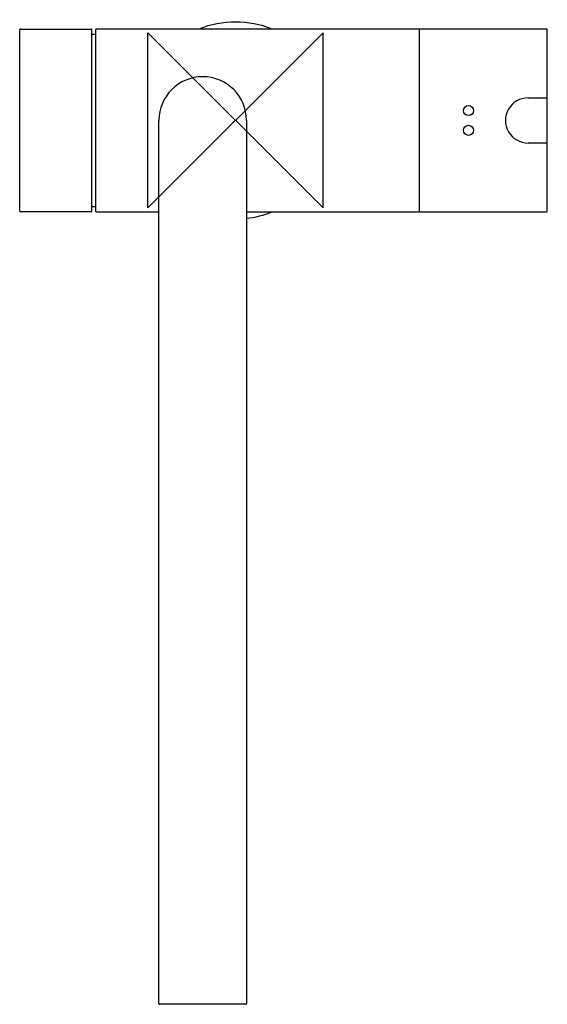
# Model space of a CAD drawing. Header units: millimetres. Extents: x -49 to 71, y -202 to 23.
import ezdxf

# ---------------------------------------------------------------- set-up
doc = ezdxf.new("R2010")
doc.units = ezdxf.units.MM
doc.header["$MEASUREMENT"] = 0
doc.layers.add('ORIGIN', color=6, linetype='Continuous')
doc.layers.add('PLANNING', color=1, linetype='Continuous')

# ---------------------------------------------------------------- blocks, each defined once
blk = doc.blocks.new('707115_T')
at = {"layer": 'ORIGIN'}
for p, q in [((20, 20), (-20, -20)), ((-20, -20), (-20, 20)), ((-20, 20), (20, -20)), ((20, -20), (20, 20))]:
    blk.add_line(p, q, dxfattribs=at)
at = {"layer": 'PLANNING'}
for p, q in [((-49.1, 20.9), (-33, 20.9)), ((-32, 20.7), (-32, -20.7)), ((41.8, 20.9), (-31.8, 20.9)), ((41.9, 20.7), (41.9, -20.7)), ((42.11, 20.9), (42.1, 20.9)), ((42.12, 20.9), (42.11, 20.9)), ((71, 20.9), (42.12, 20.9)), ((71.2, 5.15), (71.2, 20.7)), ((-32.8, 19.75), (-32, 19.75)), ((66.8, 5.15), (71.2, 5.15)), ((-17.5, -201.8), (-17.5, 0)), ((2.5, 0), (2.5, -201.8)), ((71.2, -5.15), (66.8, -5.15)), ((71.2, -20.7), (71.2, -5.15)), ((-32, -19.75), (-32.8, -19.75)), ((-33, -20.9), (-49.1, -20.9)), ((-31.8, -20.9), (-17.5, -20.9)), ((2.5, -20.9), (41.8, -20.9)), ((42.1, -20.9), (42.12, -20.9)), ((42.12, -20.9), (71, -20.9)), ((2.3, -202), (-17.3, -202))]:
    blk.add_line(p, q, dxfattribs=at)
for points in [[(-49.3, -20.7), (-49.3, 20.7)], [(-32.8, -20.7), (-32.8, 20.7)], [(71.2, -5.15), (71.2, 5.15)]]:
    blk.add_lwpolyline(points, dxfattribs=at)
for centre in [(53.2, 2.25), (53.2, -2.25)]:
    blk.add_circle(centre, 1.15, dxfattribs=at)
for centre, radius, start, end in [((-49.1, 20.7), 0.2, 90.0001, 179.9998), ((-33, 20.7), 0.2, 0.0004, 89.9997), ((-31.8, 20.7), 0.2, 90, 180), ((0, 0), 22.5, 68.2623, 111.7377), ((41.8, 20.7), 0.2, 41.399, 90), ((42.1, 20.7), 0.2, 89.9998, 180), ((71, 20.7), 0.2, 360, 90), ((-7.5, 0), 10, 360, 180), ((66.8, 0), 5.15, 89.9944, 270.0056), ((71, -18.08), 0.2, 350.3815, 358.7548), ((-49.1, -20.7), 0.2, 180.0004, 269.9997), ((-33, -20.7), 0.2, 270.0001, 359.9998), ((-31.8, -20.7), 0.2, 180, 270), ((0, 0), 22.5, 276.3794, 291.7377), ((41.8, -20.7), 0.2, 270, 318.601), ((42.1, -20.7), 0.2, 180.1319, 269.8683), ((71, -20.7), 0.2, 270, 0), ((-17.3, -201.8), 0.2, 180, 270), ((2.3, -201.8), 0.2, 270, 360)]:
    blk.add_arc(centre, radius, start, end, dxfattribs=at)

msp = doc.modelspace()

# ---------------------------------------------------------------- block references
msp.add_blockref('707115_T', (0, 0))

doc.saveas('drawing.dxf')
